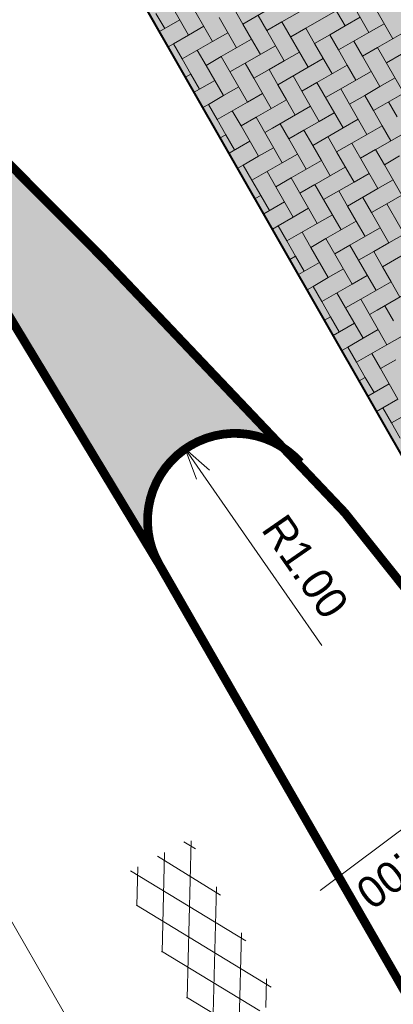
# Model space of a CAD drawing. Header units: metres. Extents: x 148742 to 148951, y 485553 to 485794.
# Tile 44 of 53: x 148833 to 148837, y 485707 to 485719. Entities that reach past the tile are written whole.
import ezdxf

# ---------------------------------------------------------------- set-up
doc = ezdxf.new("R2010")
doc.units = ezdxf.units.M
doc.header["$MEASUREMENT"] = 0
doc.layers.get('Defpoints').update_dxf_attribs({"color": 253, "lineweight": 13})
for name, color, linetype, lineweight in [('BWR-alg-topografie', 7, 'Continuous', 13), ('BWR-nieuw-raster-cel verharding_GV', 7, 'Continuous', 40), ('N-WE-VW-MARKERING_LANGS_STREEP_DOORGETROKKEN_010-G', 7, 'Continuous', 13), ('N-WE-VW-MARKERING_PUNTSTUK-G', 7, 'Continuous', 30), ('TOP-L-topo objecten vlak', 7, 'Continuous', 0), ('WVB-dim-terr-maatvoering 018', 7, 'Continuous', 13), ('WVB-pen-dik 035', 1, 'Continuous', 40), ('WVB-raster-80%', 252, 'Continuous', 30)]:
    doc.layers.add(name, color=color, linetype=linetype, lineweight=lineweight)
doc.styles.add('1 200   0.18', font='WORKING.shx', dxfattribs={"height": 0.36})
doc.dimstyles.new('TER 1 200', dxfattribs={"dimtxt": 0.36, "dimasz": 0.36, "dimexe": 0.18, "dimexo": 0.0625, "dimgap": 0.18, "dimtad": 1, "dimzin": 0, "dimdsep": 46, "dimtxsty": '1 200   0.18', "dimblk": 'TerminatorOpen_0.5', "dimcen": 0, "dimse1": 1, "dimse2": 1, "dimclrd": 256, "dimclre": 256, "dimclrt": 7, "dimazin": 0, "dimtfac": 1, "dimtdec": 0, "dimtmove": 1, "dimatfit": 1, "dimldrblk": 'TerminatorOpen_0.5', "dimfxl": 0.18, "dimfxlon": 1, "dimfrac": 2, "dimtolj": 1, "dimtzin": 0, "dimlwd": -1, "dimlwe": -1, "dimarcsym": 0})

# ---------------------------------------------------------------- blocks, each defined once
blk = doc.blocks.new('_Oblique_0.5')
at = {"color": 0, "linetype": 'ByBlock', "lineweight": -2}
for p, q in [((0, 0), (-1, 0)), ((0.5, 0.25), (-0.5, -0.25))]:
    blk.add_line(p, q, dxfattribs=at)
blk = doc.blocks.new('*D39')
at = {"layer": 'Defpoints', "color": 0, "lineweight": 40, "transparency": 16777216}
for p in [(148835.866, 485731.399), (148834.715, 485730.738), (148841.628, 485713.952)]:
    blk.add_point(p, dxfattribs=at)
at = {"layer": 'WVB-dim-terr-maatvoering 018', "transparency": 16777216}
for p, q in [((148835.71, 485731.309), (148836.022, 485731.489)), ((148844.649, 485716.101), (148836.045, 485731.087)), ((148844.672, 485715.699), (148844.984, 485715.879))]:
    blk.add_line(p, q, dxfattribs=at)
at = {"layer": 'WVB-dim-terr-maatvoering 018', "transparency": 16777216, "xscale": 0.36, "yscale": 0.36, "zscale": 0.36}
for p, rotation in [((148835.866, 485731.399), 119.8608956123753), ((148844.828, 485715.789), 299.8608956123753)]:
    blk.add_blockref('_Oblique_0.5', p, dxfattribs=dict(at, rotation=rotation))
at = {"layer": 'WVB-dim-terr-maatvoering 018', "color": 7, "transparency": 16777216, "insert": (148840.659, 485723.773), "char_height": 0.36, "attachment_point": 5, "rotation": 299.8609, "style": '1 200   0.18'}
blk.add_mtext('\\A1;\\C7;18.00', dxfattribs=at)
blk = doc.blocks.new('TerminatorOpen_0.5')
at = {"color": 0, "linetype": 'ByBlock', "lineweight": -2}
for q in [(-1, 0.25), (-1, 0), (-1, -0.25)]:
    blk.add_line((0, 0), q, dxfattribs=at)
blk = doc.blocks.new('*D55')
at = {"layer": 'Defpoints', "color": 0, "lineweight": 40, "transparency": 16777216}
for p in [(148838.7, 485710.319), (148801.919, 485682.694)]:
    blk.add_point(p, dxfattribs=at)
at = {"layer": 'WVB-dim-terr-maatvoering 018', "transparency": 16777216}
blk.add_line((148836.354, 485708.557), (148838.412, 485710.103), dxfattribs=at)
at = {"layer": 'WVB-dim-terr-maatvoering 018', "transparency": 16777216, "xscale": 0.36, "yscale": 0.36, "zscale": 0.36, "rotation": 36.90848713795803}
blk.add_blockref('TerminatorOpen_0.5', (148838.7, 485710.319), dxfattribs=at)
at = {"layer": 'WVB-dim-terr-maatvoering 018', "color": 7, "transparency": 16777216, "insert": (148837.455, 485708.934), "char_height": 0.36, "attachment_point": 5, "rotation": 216.9085, "style": '1 200   0.18'}
blk.add_mtext('\\A1;\\C7;R46.00', dxfattribs=at)
blk = doc.blocks.new('*D56')
at = {"layer": 'Defpoints', "color": 0, "lineweight": 40, "transparency": 16777216}
for p in [(148834.81, 485713.605), (148835.38, 485712.783)]:
    blk.add_point(p, dxfattribs=at)
at = {"layer": 'WVB-dim-terr-maatvoering 018', "transparency": 16777216}
blk.add_line((148836.37, 485711.356), (148835.015, 485713.309), dxfattribs=at)
at = {"layer": 'WVB-dim-terr-maatvoering 018', "transparency": 16777216, "xscale": 0.36, "yscale": 0.36, "zscale": 0.36, "rotation": 124.7543612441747}
blk.add_blockref('TerminatorOpen_0.5', (148834.81, 485713.605), dxfattribs=at)
at = {"layer": 'WVB-dim-terr-maatvoering 018', "color": 7, "transparency": 16777216, "insert": (148836.182, 485712.259), "char_height": 0.36, "attachment_point": 5, "rotation": 304.7544, "style": '1 200   0.18'}
blk.add_mtext('\\A1;\\C7;R1.00', dxfattribs=at)
blk = doc.blocks.new('ASFALT')
at = {"layer": 'BWR-alg-topografie'}
for p, q in [((0.537, 0.737), (-0.001, 0.426)), ((1.137, 0.736), (0, 0.079)), ((1.483, -0.166), (0, 0.693)), ((1.737, 0.736), (0.177, -0.165)), ((2.083, -0.164), (0.524, 0.736)), ((2.111, 0.166), (1.124, 0.736)), ((2.112, 0.513), (1.725, 0.736)), ((2.113, 0.607), (0.778, -0.165)), ((0.884, -0.164), (0, 0.346)), ((2.112, 0.259), (1.377, -0.163)), ((0.284, -0.164), (0, 0)), ((2.113, -0.086), (1.978, -0.163))]:
    blk.add_line(p, q, dxfattribs=at)

msp = doc.modelspace()

# ---------------------------------------------------------------- hatches: boundary and pattern name
at = {"layer": 'N-WE-VW-MARKERING_PUNTSTUK-G', "linetype": 'Continuous'}
msp.add_hatch(color=256, dxfattribs=at).paths.add_polyline_path([(148836.124, 485713.452, 0.017477), (148833.892, 485715.766, -0.029481), (148829.586, 485720.45), (148834.513, 485712.285, -0.899602)])
at = {"layer": 'WVB-raster-80%', "extrusion": (0, 0, -1)}
msp.add_hatch(color=256, dxfattribs=at).paths.add_polyline_path([(-148841.575, 485706.01), (-148845.044, 485708.001), (-148844.369, 485709.177), (-148841.628, 485713.952), (-148829.247, 485727.616)])

# ---------------------------------------------------------------- linework, layer by layer
at = {"layer": 'BWR-nieuw-raster-cel verharding_GV', "lineweight": 0}
for p, q in [((148836.61, 485718.888), (148836.909, 485718.368)), ((148834.824, 485718.785), (148835.123, 485718.264)), ((148836.636, 485718.442), (148836.436, 485718.788)), ((148834.85, 485718.338), (148834.651, 485718.685)), ((148835.47, 485718.464), (148835.37, 485718.637)), ((148835.817, 485718.663), (148835.47, 485718.464)), ((148836.263, 485718.689), (148835.916, 485718.49)), ((148836.983, 485718.641), (148837.182, 485718.294)), ((148834.577, 485718.412), (148834.477, 485718.585)), ((148834.75, 485718.512), (148834.518, 485718.378)), ((148835.197, 485718.537), (148835.396, 485718.191)), ((148835.643, 485718.563), (148835.743, 485718.39)), ((148836.536, 485718.615), (148836.102, 485718.366)), ((148836.809, 485718.541), (148836.636, 485718.442)), ((148835.023, 485718.438), (148834.85, 485718.338)), ((148835.47, 485718.464), (148835.569, 485718.29)), ((148835.743, 485718.39), (148835.916, 485718.49)), ((148835.916, 485718.49), (148836.215, 485717.969)), ((148836.189, 485718.416), (148836.016, 485718.316)), ((148836.289, 485718.242), (148836.189, 485718.416)), ((148836.462, 485718.342), (148836.636, 485718.442)), ((148836.909, 485718.368), (148837.082, 485718.467)), ((148837.355, 485718.394), (148837.008, 485718.194)), ((148834.676, 485718.239), (148834.85, 485718.338)), ((148835.123, 485718.264), (148835.296, 485718.364)), ((148835.569, 485718.29), (148835.222, 485718.091)), ((148835.669, 485718.117), (148835.569, 485718.29)), ((148835.942, 485718.043), (148835.743, 485718.39)), ((148836.462, 485718.342), (148836.289, 485718.242)), ((148836.562, 485718.169), (148836.462, 485718.342)), ((148836.909, 485718.368), (148836.562, 485718.169)), ((148834.676, 485718.239), (148834.617, 485718.204)), ((148834.776, 485718.065), (148834.676, 485718.239)), ((148835.123, 485718.264), (148834.776, 485718.065)), ((148835.842, 485718.216), (148835.409, 485717.967)), ((148836.289, 485718.242), (148836.488, 485717.895)), ((148836.562, 485718.169), (148836.662, 485717.995)), ((148836.735, 485718.268), (148836.835, 485718.095)), ((148836.835, 485718.095), (148837.008, 485718.194)), ((148837.008, 485718.194), (148837.307, 485717.674)), ((148834.776, 485718.065), (148834.876, 485717.892)), ((148834.949, 485718.165), (148835.049, 485717.991)), ((148835.049, 485717.991), (148835.222, 485718.091)), ((148835.222, 485718.091), (148835.521, 485717.571)), ((148836.115, 485718.143), (148835.942, 485718.043)), ((148836.215, 485717.969), (148836.388, 485718.069)), ((148837.034, 485717.748), (148836.835, 485718.095)), ((148837.281, 485718.121), (148837.108, 485718.021)), ((148835.248, 485717.645), (148835.049, 485717.991)), ((148835.496, 485718.017), (148835.322, 485717.918)), ((148835.595, 485717.844), (148835.496, 485718.017)), ((148835.769, 485717.943), (148835.595, 485717.844)), ((148835.769, 485717.943), (148835.942, 485718.043)), ((148835.868, 485717.77), (148835.769, 485717.943)), ((148836.215, 485717.969), (148835.868, 485717.77)), ((148836.662, 485717.995), (148836.315, 485717.796)), ((148836.761, 485717.822), (148836.662, 485717.995)), ((148834.876, 485717.892), (148834.815, 485717.857)), ((148834.975, 485717.718), (148834.876, 485717.892)), ((148835.595, 485717.844), (148835.794, 485717.497)), ((148836.042, 485717.87), (148836.141, 485717.696)), ((148836.935, 485717.921), (148836.501, 485717.672)), ((148837.208, 485717.848), (148837.034, 485717.748)), ((148835.149, 485717.818), (148834.914, 485717.683)), ((148835.422, 485717.744), (148835.248, 485717.645)), ((148835.868, 485717.77), (148835.968, 485717.597)), ((148836.141, 485717.696), (148836.315, 485717.796)), ((148836.315, 485717.796), (148836.614, 485717.276)), ((148836.588, 485717.722), (148836.414, 485717.622)), ((148836.687, 485717.549), (148836.588, 485717.722)), ((148836.861, 485717.648), (148837.034, 485717.748)), ((148835.075, 485717.545), (148835.248, 485717.645)), ((148835.521, 485717.571), (148835.695, 485717.67)), ((148836.341, 485717.349), (148836.141, 485717.696)), ((148836.861, 485717.648), (148836.687, 485717.549)), ((148836.96, 485717.475), (148836.861, 485717.648)), ((148837.307, 485717.674), (148836.96, 485717.475)), ((148835.075, 485717.545), (148835.013, 485717.509)), ((148835.175, 485717.371), (148835.075, 485717.545)), ((148835.521, 485717.571), (148835.175, 485717.371)), ((148835.968, 485717.597), (148835.621, 485717.397)), ((148836.241, 485717.523), (148835.807, 485717.274)), ((148836.067, 485717.423), (148835.968, 485717.597)), ((148836.687, 485717.549), (148836.887, 485717.202)), ((148837.134, 485717.574), (148837.233, 485717.401)), ((148835.348, 485717.471), (148835.448, 485717.298)), ((148835.448, 485717.298), (148835.621, 485717.397)), ((148835.621, 485717.397), (148835.92, 485716.877)), ((148836.514, 485717.449), (148836.341, 485717.349)), ((148836.96, 485717.475), (148837.06, 485717.301)), ((148835.175, 485717.371), (148835.274, 485717.198)), ((148835.647, 485716.951), (148835.448, 485717.298)), ((148835.894, 485717.324), (148835.721, 485717.224)), ((148835.994, 485717.15), (148835.894, 485717.324)), ((148836.167, 485717.25), (148836.341, 485717.349)), ((148836.614, 485717.276), (148836.267, 485717.076)), ((148836.614, 485717.276), (148836.787, 485717.375)), ((148837.06, 485717.301), (148836.713, 485717.102)), ((148837.16, 485717.128), (148837.06, 485717.301)), ((148835.274, 485717.198), (148835.211, 485717.162)), ((148835.374, 485717.025), (148835.274, 485717.198)), ((148836.167, 485717.25), (148835.994, 485717.15)), ((148836.267, 485717.076), (148836.167, 485717.25)), ((148836.44, 485717.176), (148836.54, 485717.003)), ((148837.333, 485717.228), (148836.9, 485716.979)), ((148835.547, 485717.124), (148835.311, 485716.988)), ((148835.82, 485717.05), (148835.647, 485716.951)), ((148835.994, 485717.15), (148836.193, 485716.803)), ((148836.267, 485717.076), (148836.366, 485716.903)), ((148836.54, 485717.003), (148836.713, 485717.102)), ((148836.713, 485717.102), (148837.012, 485716.582)), ((148835.473, 485716.851), (148835.647, 485716.951)), ((148835.92, 485716.877), (148836.093, 485716.977)), ((148836.739, 485716.656), (148836.54, 485717.003)), ((148836.986, 485717.028), (148836.813, 485716.929)), ((148837.086, 485716.855), (148836.986, 485717.028)), ((148837.259, 485716.955), (148837.086, 485716.855)), ((148835.473, 485716.851), (148835.41, 485716.815)), ((148835.573, 485716.678), (148835.473, 485716.851)), ((148835.92, 485716.877), (148835.573, 485716.678)), ((148836.366, 485716.903), (148836.02, 485716.704)), ((148836.639, 485716.829), (148836.206, 485716.58)), ((148836.466, 485716.729), (148836.366, 485716.903)), ((148837.086, 485716.855), (148837.285, 485716.508)), ((148835.746, 485716.777), (148835.846, 485716.604)), ((148835.846, 485716.604), (148836.02, 485716.704)), ((148836.02, 485716.704), (148836.318, 485716.183)), ((148836.912, 485716.755), (148836.739, 485716.656)), ((148835.573, 485716.678), (148835.673, 485716.504)), ((148836.045, 485716.257), (148835.846, 485716.604)), ((148836.293, 485716.63), (148836.119, 485716.53)), ((148836.392, 485716.456), (148836.293, 485716.63)), ((148836.566, 485716.556), (148836.739, 485716.656)), ((148837.012, 485716.582), (148837.186, 485716.682)), ((148837.459, 485716.608), (148837.112, 485716.409)), ((148835.673, 485716.504), (148835.608, 485716.467)), ((148835.772, 485716.331), (148835.673, 485716.504)), ((148836.566, 485716.556), (148836.392, 485716.456)), ((148836.665, 485716.383), (148836.566, 485716.556)), ((148837.012, 485716.582), (148836.665, 485716.383)), ((148836.839, 485716.482), (148836.938, 485716.309)), ((148835.946, 485716.431), (148835.707, 485716.293)), ((148836.392, 485716.456), (148836.591, 485716.11)), ((148836.665, 485716.383), (148836.765, 485716.209)), ((148836.938, 485716.309), (148837.112, 485716.409)), ((148837.112, 485716.409), (148837.411, 485715.888)), ((148835.872, 485716.158), (148836.045, 485716.257)), ((148836.219, 485716.357), (148836.045, 485716.257)), ((148836.318, 485716.183), (148836.492, 485716.283)), ((148837.138, 485715.962), (148836.938, 485716.309)), ((148835.872, 485716.158), (148835.806, 485716.12)), ((148835.972, 485715.984), (148835.872, 485716.158)), ((148836.318, 485716.183), (148835.972, 485715.984)), ((148836.765, 485716.209), (148836.418, 485716.01)), ((148836.865, 485716.036), (148836.765, 485716.209)), ((148836.145, 485716.084), (148836.245, 485715.91)), ((148837.038, 485716.135), (148836.604, 485715.886)), ((148837.311, 485716.062), (148837.138, 485715.962)), ((148835.972, 485715.984), (148836.071, 485715.811)), ((148836.245, 485715.91), (148836.418, 485716.01)), ((148836.418, 485716.01), (148836.717, 485715.49)), ((148836.691, 485715.936), (148836.518, 485715.837)), ((148836.791, 485715.763), (148836.691, 485715.936)), ((148836.964, 485715.862), (148837.138, 485715.962)), ((148836.071, 485715.811), (148836.004, 485715.772)), ((148836.171, 485715.637), (148836.071, 485715.811)), ((148836.444, 485715.564), (148836.245, 485715.91)), ((148836.964, 485715.862), (148836.791, 485715.763)), ((148837.064, 485715.689), (148836.964, 485715.862)), ((148837.411, 485715.888), (148837.064, 485715.689)), ((148836.344, 485715.737), (148836.104, 485715.599)), ((148836.791, 485715.763), (148836.99, 485715.416)), ((148836.617, 485715.663), (148836.444, 485715.564)), ((148836.717, 485715.49), (148836.89, 485715.589)), ((148837.064, 485715.689), (148837.163, 485715.516)), ((148836.271, 485715.464), (148836.444, 485715.564)), ((148836.717, 485715.49), (148836.37, 485715.29)), ((148837.163, 485715.516), (148836.817, 485715.316)), ((148837.263, 485715.342), (148837.163, 485715.516)), ((148836.271, 485715.464), (148836.203, 485715.425)), ((148836.37, 485715.29), (148836.271, 485715.464)), ((148836.544, 485715.39), (148836.643, 485715.217)), ((148837.436, 485715.442), (148837.003, 485715.193)), ((148836.37, 485715.29), (148836.47, 485715.117)), ((148836.643, 485715.217), (148836.817, 485715.316)), ((148836.817, 485715.316), (148837.115, 485714.796)), ((148837.09, 485715.243), (148836.916, 485715.143)), ((148837.189, 485715.069), (148837.09, 485715.243)), ((148836.842, 485714.87), (148836.643, 485715.217)), ((148836.47, 485715.117), (148836.401, 485715.078)), ((148836.569, 485714.944), (148836.47, 485715.117)), ((148836.743, 485715.043), (148836.5, 485714.904)), ((148837.016, 485714.969), (148836.842, 485714.87)), ((148836.669, 485714.77), (148836.842, 485714.87)), ((148837.115, 485714.796), (148836.769, 485714.597)), ((148837.115, 485714.796), (148837.289, 485714.896)), ((148836.669, 485714.77), (148836.599, 485714.73)), ((148836.769, 485714.597), (148836.669, 485714.77)), ((148836.942, 485714.696), (148837.042, 485714.523)), ((148836.769, 485714.597), (148836.868, 485714.423)), ((148837.042, 485714.523), (148837.215, 485714.623)), ((148837.241, 485714.176), (148837.042, 485714.523)), ((148836.868, 485714.423), (148836.797, 485714.383)), ((148836.968, 485714.25), (148836.868, 485714.423)), ((148837.141, 485714.35), (148836.897, 485714.209)), ((148837.068, 485714.077), (148837.241, 485714.176)), ((148837.068, 485714.077), (148836.996, 485714.035)), ((148837.167, 485713.903), (148837.068, 485714.077)), ((148837.514, 485714.102), (148837.167, 485713.903)), ((148837.167, 485713.903), (148837.267, 485713.73))]:
    msp.add_line(p, q, dxfattribs=at)
at = {"layer": 'N-WE-VW-MARKERING_LANGS_STREEP_DOORGETROKKEN_010-G', "flags": 128}
for points in [[(148841.321, 485706.433, 0.1, 0.1, 0.065106), (148833.892, 485715.766, 0.1, 0.1, -0.029481), (148829.586, 485720.45, 0, 0, 0)], [(148836.124, 485713.452, 0.1, 0.1, 0.899602), (148834.513, 485712.285, 0, 0, 0)]]:
    msp.add_lwpolyline(points, format="xyseb", dxfattribs=at)
at = {"layer": 'N-WE-VW-MARKERING_LANGS_STREEP_DOORGETROKKEN_010-G', "const_width": 0.1, "flags": 128}
msp.add_lwpolyline([(148829.586, 485720.45), (148834.513, 485712.285), (148838.803, 485704.813)], dxfattribs=at)
at = {"layer": 'TOP-L-topo objecten vlak', "color": 7, "linetype": 'Continuous', "lineweight": 0, "flags": 128}
msp.add_lwpolyline([(148882.619, 485621.631), (148879.303, 485627.34), (148843.083, 485690.328), (148812.303, 485743.975), (148800.973, 485763.768)], dxfattribs=at)
at = {"layer": 'WVB-pen-dik 035'}
msp.add_line((148841.575, 485706.01), (148829.247, 485727.616), dxfattribs=at)
at = {"layer": 'WVB-raster-80%', "flags": 128}
msp.add_lwpolyline([(148844.369, 485709.177), (148845.044, 485708.001), (148841.575, 485706.01), (148829.247, 485727.616), (148841.628, 485713.952)], close=True, dxfattribs=at)

# ---------------------------------------------------------------- block references
at = {"layer": 'BWR-alg-topografie', "rotation": 118.5964162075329}
msp.add_blockref('ASFALT', (148835.731, 485707.217), dxfattribs=at)

# ---------------------------------------------------------------- dimensions: what is measured, and where the dimension line sits
at = {"layer": 'WVB-dim-terr-maatvoering 018'}
dim = msp.add_linear_dim(base=(148835.866, 485731.399), p1=(148841.628, 485713.952), p2=(148834.715, 485730.738), angle=119.8609, text='\\C7;<>', dimstyle='TER 1 200', override={"dimblk": '_Oblique_0.5', "dimse1": 0, "dimse2": 0, "dimtdec": 2, "dimtmove": 2}, dxfattribs=at)
dim.commit()
dim.dimension.update_dxf_attribs({"geometry": '*D39', "text_midpoint": (148840.659, 485723.773)})
for center, mpoint, picture, middle in [((148835.38, 485712.783), (148834.81, 485713.605), '*D56', (148835.886, 485712.053)), ((148801.919, 485682.694), (148838.7, 485710.319), '*D55', (148837.239, 485709.222))]:
    dim = msp.add_radius_dim(center=center, mpoint=mpoint, text='\\C7;<>', dimstyle='TER 1 200', override={"dimtdec": 2, "dimtmove": 1}, dxfattribs=at)
    dim.commit()
    dim.dimension.update_dxf_attribs({"geometry": picture, "text_midpoint": middle, "dimtype": 164})

doc.saveas('drawing.dxf')
